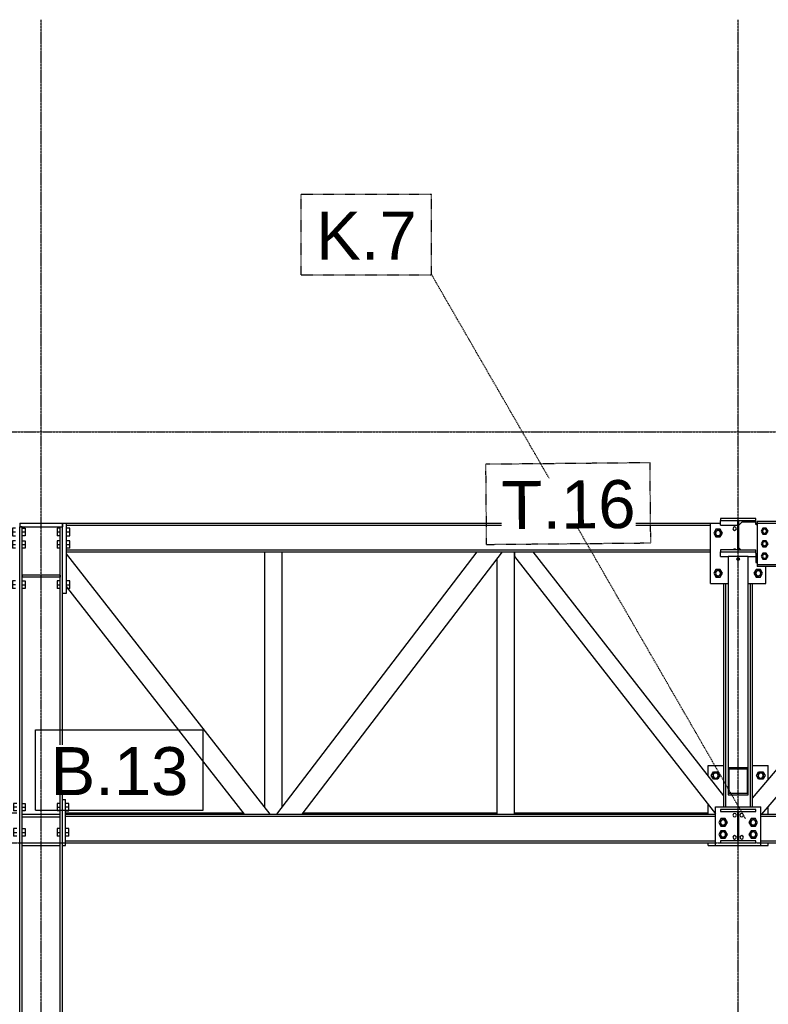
# Model space of a CAD drawing. Header units: millimetres. Extents: x 0 to 42000, y 0 to 29700.
# Tile 16 of 29: x 12192 to 15172, y 22155 to 26073. Entities that reach past the tile are written whole.
import ezdxf

# ---------------------------------------------------------------- set-up
doc = ezdxf.new("R2010")
doc.units = ezdxf.units.MM
doc.linetypes.add('DXK_LINE_DOT2', pattern=[3.9198, 1.9599, -1.9599])
doc.linetypes.add('DXK_LINE_DOT3', pattern=[5.9187, 2.979, -0.9799, 0.9799, -0.9799])
for name, color, linetype in [('TS_INNE_OBIEKTY', 7, 'Continuous'), ('TS_LINIE_WIDOCZNE', 7, 'Continuous'), ('TS_OPISY', 7, 'Continuous'), ('TS_OPISY_LINIE', 7, 'Continuous'), ('TS_OPISY_RAMKA', 7, 'Continuous'), ('TS_WYPELNIENIE', 7, 'Continuous')]:
    doc.layers.add(name, color=color, linetype=linetype)
doc.styles.add('Arial', font='ARIAL.TTF', dxfattribs={"height": 0.2})

# ---------------------------------------------------------------- blocks, each defined once
blk = doc.blocks.new('Part-293068075-4607 - 4602')
at = {"layer": 'TS_LINIE_WIDOCZNE', "color": 1, "linetype": 'Continuous'}
for p, q in [((12374.6, 22911.6), (14961.7, 22911.6)), ((12374.6, 22903.6), (14961.7, 22903.6)), ((15141.7, 22911.6), (19880.8, 22911.6)), ((15141.7, 22903.6), (19880.8, 22903.6)), ((12374.6, 22805.6), (14961.7, 22805.6)), ((15141.7, 22805.6), (19880.8, 22805.6)), ((12374.6, 22797.6), (14961.7, 22797.6)), ((15141.7, 22797.6), (19880.8, 22797.6))]:
    blk.add_line(p, q, dxfattribs=at)
blk = doc.blocks.new('Bolt-293068075-5196 - 4602')
at = {"layer": 'TS_INNE_OBIEKTY', "color": 1, "linetype": 'Continuous'}
for p, q in [((14983.1, 22894.1), (14974.4, 22879.1)), ((14974.4, 22879.1), (14983.1, 22864.1)), ((15000.4, 22894.1), (14983.1, 22894.1)), ((15009.1, 22879.1), (15000.4, 22894.1)), ((15000.4, 22864.1), (15009.1, 22879.1)), ((15103.1, 22894.1), (15094.4, 22879.1)), ((15094.4, 22879.1), (15103.1, 22864.1)), ((15120.4, 22894.1), (15103.1, 22894.1)), ((15129.1, 22879.1), (15120.4, 22894.1)), ((15120.4, 22864.1), (15129.1, 22879.1)), ((14983.1, 22846.1), (14974.4, 22831.1)), ((14983.1, 22864.1), (15000.4, 22864.1)), ((15000.4, 22846.1), (14983.1, 22846.1)), ((15009.1, 22831.1), (15000.4, 22846.1)), ((15103.1, 22846.1), (15094.4, 22831.1)), ((15103.1, 22864.1), (15120.4, 22864.1)), ((15120.4, 22846.1), (15103.1, 22846.1)), ((15129.1, 22831.1), (15120.4, 22846.1)), ((14974.4, 22831.1), (14983.1, 22816.1)), ((14983.1, 22816.1), (15000.4, 22816.1)), ((15000.4, 22816.1), (15009.1, 22831.1)), ((15094.4, 22831.1), (15103.1, 22816.1)), ((15103.1, 22816.1), (15120.4, 22816.1)), ((15120.4, 22816.1), (15129.1, 22831.1))]:
    blk.add_line(p, q, dxfattribs=at)
for centre, radius, start, end in [((14991.7, 22879.1), 11, 108, 288), ((14991.7, 22879.1), 10, 0, 180), ((14991.7, 22879.1), 10, 180, 0), ((14991.7, 22879.1), 11, 288, 108), ((15111.7, 22879.1), 11, 108, 288), ((15111.7, 22879.1), 10, 0, 180), ((15111.7, 22879.1), 10, 180, 0), ((15111.7, 22879.1), 11, 288, 108), ((14991.7, 22831.1), 11, 108, 288), ((14991.7, 22831.1), 10, 0, 180), ((14991.7, 22831.1), 11, 288, 108), ((15111.7, 22831.1), 11, 108, 288), ((15111.7, 22831.1), 10, 0, 180), ((15111.7, 22831.1), 11, 288, 108), ((14991.7, 22831.1), 10, 180, 0), ((15111.7, 22831.1), 10, 180, 0)]:
    blk.add_arc(centre, radius, start, end, dxfattribs=at)
blk = doc.blocks.new('Part-293068075-4612 - 4602')
at = {"layer": 'TS_LINIE_WIDOCZNE', "color": 1, "linetype": 'Continuous'}
for p, q in [((12191.6, 19442.6), (12191.6, 24054.6)), ((12201.1, 24054.6), (12191.6, 24054.6)), ((12201.1, 19442.6), (12201.1, 24054.6)), ((12353.1, 19442.6), (12353.1, 24054.6)), ((12353.1, 24054.6), (12362.6, 24054.6)), ((12362.6, 19442.6), (12362.6, 24054.6))]:
    blk.add_line(p, q, dxfattribs=at)
blk = doc.blocks.new('Part-293068075-4617 - 4602')
at = {"layer": 'TS_LINIE_WIDOCZNE', "color": 1, "linetype": 'Continuous'}
for p, q in [((12378.6, 24069.6), (14941.7, 24069.6)), ((12378.6, 24061.6), (14941.7, 24061.6)), ((12378.6, 23963.6), (14941.7, 23963.6)), ((12378.6, 23955.6), (14941.7, 23955.6))]:
    blk.add_line(p, q, dxfattribs=at)
blk = doc.blocks.new('Part-293068075-5113 - 4602')
at = {"layer": 'TS_LINIE_WIDOCZNE', "color": 1, "linetype": 'Continuous'}
for p, q in [((12362.6, 22787.6), (12362.6, 22969.6)), ((12362.6, 22969.6), (12374.6, 22969.6)), ((12374.6, 22787.6), (12374.6, 22969.6)), ((12362.6, 22787.6), (12374.6, 22787.6))]:
    blk.add_line(p, q, dxfattribs=at)
blk = doc.blocks.new('Part-293068075-5117 - 4602')
at = {"layer": 'TS_LINIE_WIDOCZNE', "color": 1, "linetype": 'Continuous'}
for p, q in [((12202.1, 22901.6), (12202.1, 22911.6)), ((12202.1, 22911.6), (12352.1, 22911.6)), ((12202.1, 22901.6), (12352.1, 22901.6)), ((12352.1, 22901.6), (12352.1, 22911.6))]:
    blk.add_line(p, q, dxfattribs=at)
blk = doc.blocks.new('Part-293068075-4760 - 4602')
at = {"layer": 'TS_WYPELNIENIE', "linetype": 'Continuous'}
h = blk.add_hatch(dxfattribs=at)
h.set_pattern_fill('', color=256, scale=70, style=0, pattern_type=0)
h.set_pattern_definition([(45, (14981.74, 24088.33), (-157.15, 157.15), [])])
h.paths.add_polyline_path([(15121.7, 24088.3), (14981.7, 24088.3), (14981.7, 24079.8), (15049, 24079.8), (15049, 23963.8), (14981.7, 23963.8), (14981.7, 23955.3), (15121.7, 23955.3), (15121.7, 23963.8), (15054.5, 23963.8), (15054.5, 24079.8), (15121.7, 24079.8)])
at = {"layer": 'TS_INNE_OBIEKTY', "color": 1, "linetype": 'Continuous'}
for p, q in [((15121.7, 24088.3), (14981.7, 24088.3)), ((14981.7, 24088.3), (14981.7, 24079.8)), ((14981.7, 24079.8), (15049, 24079.8)), ((15049, 24079.8), (15049, 23963.8)), ((15054.5, 23963.8), (15054.5, 24079.8)), ((15054.5, 24079.8), (15121.7, 24079.8)), ((15121.7, 24079.8), (15121.7, 24088.3)), ((15049, 23963.8), (14981.7, 23963.8)), ((14981.7, 23963.8), (14981.7, 23955.3)), ((14981.7, 23955.3), (15121.7, 23955.3)), ((15054.5, 23963.8), (15121.7, 23963.8)), ((15121.7, 23955.3), (15121.7, 23963.8))]:
    blk.add_line(p, q, dxfattribs=at)
at = {"layer": 'TS_LINIE_WIDOCZNE', "color": 1, "linetype": 'Continuous'}
for p, q in [((14981.7, 24061.6), (14981.7, 24079.8)), ((14981.7, 24061.6), (15049, 24061.6)), ((15121.7, 24074), (15121.7, 24079.8)), ((14981.7, 23937.1), (14981.7, 23955.3)), ((14981.7, 23937.1), (15011.7, 23937.1)), ((15091.7, 23937.1), (15121.7, 23937.1)), ((15121.7, 23950.6), (15121.7, 23955.3))]:
    blk.add_line(p, q, dxfattribs=at)
blk = doc.blocks.new('Part-293068075-4761 - 4602')
at = {"layer": 'TS_WYPELNIENIE', "linetype": 'Continuous'}
h = blk.add_hatch(dxfattribs=at)
h.set_pattern_fill('', color=256, scale=70, style=0, pattern_type=0)
h.set_pattern_definition([(45, (14981.74, 22930.6), (-157.15, 157.15), [])])
h.paths.add_polyline_path([(15121.7, 22930.6), (14981.7, 22930.6), (14981.7, 22922.1), (15049, 22922.1), (15049, 22806.1), (14981.7, 22806.1), (14981.7, 22797.6), (15121.7, 22797.6), (15121.7, 22806.1), (15054.5, 22806.1), (15054.5, 22922.1), (15121.7, 22922.1)])
at = {"layer": 'TS_INNE_OBIEKTY', "color": 1, "linetype": 'Continuous'}
for p, q in [((15121.7, 22930.6), (14981.7, 22930.6)), ((14981.7, 22930.6), (14981.7, 22922.1)), ((14981.7, 22922.1), (15049, 22922.1)), ((15049, 22922.1), (15049, 22806.1)), ((15054.5, 22806.1), (15054.5, 22922.1)), ((15054.5, 22922.1), (15121.7, 22922.1)), ((15121.7, 22922.1), (15121.7, 22930.6)), ((15049, 22806.1), (14981.7, 22806.1)), ((14981.7, 22806.1), (14981.7, 22797.6)), ((15121.7, 22806.1), (15054.5, 22806.1)), ((15121.7, 22797.6), (15121.7, 22806.1)), ((14981.7, 22797.6), (15121.7, 22797.6))]:
    blk.add_line(p, q, dxfattribs=at)
blk = doc.blocks.new('Part-293068075-4775 - 4602')
at = {"layer": 'TS_WYPELNIENIE', "linetype": 'Continuous'}
h = blk.add_hatch(dxfattribs=at)
h.set_pattern_fill('', color=256, scale=70, style=0, pattern_type=0)
h.set_pattern_definition([(45, (15011.75, 23097.96), (-157.15, 157.15), [])])
h.paths.add_polyline_path([(15091.7, 23098), (15011.7, 23098), (15011.7, 22988.4), (15091.7, 22988.4)])
h.paths.add_polyline_path([(15015.7, 22993.9), (15015.7, 23092.5), (15087.7, 23092.5), (15087.7, 22993.9)])
at = {"layer": 'TS_INNE_OBIEKTY', "color": 1, "linetype": 'Continuous'}
for p, q in [((15011.7, 23098), (15091.7, 23098)), ((15011.7, 23098), (15011.7, 22988.4)), ((15015.7, 22993.9), (15015.7, 23092.5)), ((15015.7, 23092.5), (15087.7, 23092.5)), ((15087.7, 23092.5), (15087.7, 22993.9)), ((15091.7, 22988.4), (15091.7, 23098)), ((15087.7, 22993.9), (15015.7, 22993.9)), ((15011.7, 22988.4), (15091.7, 22988.4))]:
    blk.add_line(p, q, dxfattribs=at)
at = {"layer": 'TS_LINIE_WIDOCZNE', "color": 1, "linetype": 'Continuous'}
for p, q in [((15091.7, 23937.3), (15011.7, 23937.3)), ((15011.7, 23937.3), (15011.7, 23098)), ((15091.7, 23098), (15091.7, 23937.3))]:
    blk.add_line(p, q, dxfattribs=at)
blk = doc.blocks.new('Bolt-293068075-4908 - 4602')
at = {"layer": 'TS_INNE_OBIEKTY', "color": 1, "linetype": 'Continuous'}
for p, q in [((15149.8, 24049.8), (15142.9, 24037.8)), ((15142.9, 24037.8), (15149.8, 24025.8)), ((15163.7, 24049.8), (15149.8, 24049.8)), ((15149.8, 24025.8), (15163.7, 24025.8)), ((15170.6, 24037.8), (15163.7, 24049.8)), ((15163.7, 24025.8), (15170.6, 24037.8)), ((15149.8, 23999.8), (15142.9, 23987.8)), ((15142.9, 23987.8), (15149.8, 23975.8)), ((15163.7, 23999.8), (15149.8, 23999.8)), ((15149.8, 23975.8), (15163.7, 23975.8)), ((15170.6, 23987.8), (15163.7, 23999.8)), ((15163.7, 23975.8), (15170.6, 23987.8)), ((15149.8, 23949.8), (15142.9, 23937.8)), ((15142.9, 23937.8), (15149.8, 23925.8)), ((15163.7, 23949.8), (15149.8, 23949.8)), ((15170.6, 23937.8), (15163.7, 23949.8)), ((15163.7, 23925.8), (15170.6, 23937.8)), ((15149.8, 23925.8), (15163.7, 23925.8))]:
    blk.add_line(p, q, dxfattribs=at)
for centre, radius, start, end in [((15156.7, 24037.8), 9, 108, 288), ((15156.7, 24037.8), 8, 0, 180), ((15156.7, 24037.8), 8, 180, 0), ((15156.7, 24037.8), 9, 288, 108), ((15156.7, 23987.8), 9, 108, 288), ((15156.7, 23987.8), 8, 0, 180), ((15156.7, 23987.8), 8, 180, 0), ((15156.7, 23987.8), 9, 288, 108), ((15156.7, 23937.8), 9, 108, 288), ((15156.7, 23937.8), 8, 0, 180), ((15156.7, 23937.8), 8, 180, 0), ((15156.7, 23937.8), 9, 288, 108)]:
    blk.add_arc(centre, radius, start, end, dxfattribs=at)
blk = doc.blocks.new('Part-293068075-4781 - 4602')
at = {"layer": 'TS_LINIE_WIDOCZNE', "color": 1, "linetype": 'Continuous'}
for p, q in [((13167, 22938.7), (13167, 23955.6)), ((13237, 22940.1), (13237, 23955.6))]:
    blk.add_line(p, q, dxfattribs=at)
blk = doc.blocks.new('Part-293068075-4782 - 4602')
at = {"layer": 'TS_LINIE_WIDOCZNE', "color": 1, "linetype": 'Continuous'}
for p, q in [((14161.9, 22911.6), (14161.9, 23955.6)), ((14091.9, 22911.6), (14091.9, 23927.1))]:
    blk.add_line(p, q, dxfattribs=at)
blk = doc.blocks.new('Part-293068075-4792 - 4602')
at = {"layer": 'TS_LINIE_WIDOCZNE', "color": 1, "linetype": 'Continuous'}
for p, q in [((13188.2, 22911.6), (12378.6, 23947.7)), ((13086.7, 22911.6), (12378.6, 23817.7))]:
    blk.add_line(p, q, dxfattribs=at)
blk = doc.blocks.new('Part-293068075-4793 - 4602')
at = {"layer": 'TS_LINIE_WIDOCZNE', "color": 1, "linetype": 'Continuous'}
for p, q in [((13215.2, 22911.6), (14013, 23955.6)), ((13315.9, 22911.6), (14113.7, 23955.6))]:
    blk.add_line(p, q, dxfattribs=at)
blk = doc.blocks.new('Part-293068075-4794 - 4602')
at = {"layer": 'TS_LINIE_WIDOCZNE', "color": 1, "linetype": 'Continuous'}
for p, q in [((14161.9, 23955.6), (14161.9, 23936.5)), ((14161.9, 23936.5), (14961.7, 22912.9)), ((14994.7, 22984.4), (14235.8, 23955.6))]:
    blk.add_line(p, q, dxfattribs=at)
blk = doc.blocks.new('Part-293068075-4795 - 4602')
at = {"layer": 'TS_LINIE_WIDOCZNE', "color": 1, "linetype": 'Continuous'}
for p, q in [((15108.8, 22975.6), (15893.4, 23897.8)), ((15146.2, 22911.6), (15985.3, 23897.8)), ((15108.8, 22975.6), (15108.8, 22975.6)), ((15108.8, 22940.6), (15108.8, 22975.6))]:
    blk.add_line(p, q, dxfattribs=at)
blk = doc.blocks.new('Bolt-293068075-5182 - 4602')
at = {"layer": 'TS_INNE_OBIEKTY', "color": 1, "linetype": 'Continuous'}
for p, q in [((14963.1, 24045.1), (14954.4, 24030.1)), ((14954.4, 24030.1), (14963.1, 24015.1)), ((14980.4, 24045.1), (14963.1, 24045.1)), ((14963.1, 24015.1), (14980.4, 24015.1)), ((14989.1, 24030.1), (14980.4, 24045.1)), ((14980.4, 24015.1), (14989.1, 24030.1)), ((14963.1, 23885.1), (14954.4, 23870.1)), ((14954.4, 23870.1), (14963.1, 23855.1)), ((14980.4, 23885.1), (14963.1, 23885.1)), ((14989.1, 23870.1), (14980.4, 23885.1)), ((14980.4, 23855.1), (14989.1, 23870.1)), ((15123.1, 23885.1), (15114.4, 23870.1)), ((15114.4, 23870.1), (15123.1, 23855.1)), ((15140.4, 23885.1), (15123.1, 23885.1)), ((15149.1, 23870.1), (15140.4, 23885.1)), ((15140.4, 23855.1), (15149.1, 23870.1)), ((14963.1, 23855.1), (14980.4, 23855.1)), ((15123.1, 23855.1), (15140.4, 23855.1))]:
    blk.add_line(p, q, dxfattribs=at)
for centre, radius, start, end in [((14971.7, 24030.1), 11, 108, 288), ((14971.7, 24030.1), 10, 0, 180), ((14971.7, 24030.1), 10, 180, 0), ((14971.7, 24030.1), 11, 288, 108), ((14971.7, 23870.1), 11, 108, 288), ((14971.7, 23870.1), 10, 0, 180), ((14971.7, 23870.1), 10, 180, 0), ((14971.7, 23870.1), 11, 288, 108), ((15131.7, 23870.1), 11, 108, 288), ((15131.7, 23870.1), 10, 0, 180), ((15131.7, 23870.1), 10, 180, 0), ((15131.7, 23870.1), 11, 288, 108)]:
    blk.add_arc(centre, radius, start, end, dxfattribs=at)
blk = doc.blocks.new('Bolt-293068075-5181 - 4602')
at = {"layer": 'TS_INNE_OBIEKTY', "color": 1, "linetype": 'Continuous'}
for centre, start in [((15037.7, 23959.6), 36.7763), ((15037.7, 23959.6), 36.7763), ((15065.7, 23959.6), 127.5689), ((15065.7, 23959.6), 127.5689)]:
    blk.add_arc(centre, 7, start, 143.2237, dxfattribs=at)
blk = doc.blocks.new('Part-293068075-4905 - 4602')
at = {"layer": 'TS_LINIE_WIDOCZNE', "color": 1, "linetype": 'Continuous'}
for p, q in [((15126.7, 24077.8), (15126.7, 23897.8)), ((15126.7, 24077.8), (17393.7, 24077.8)), ((15126.7, 24069.8), (19903.3, 24069.8)), ((17593.7, 24077.8), (19903.3, 24077.8)), ((19903.3, 24077.8), (19903.3, 23897.8)), ((15126.7, 23905.8), (19903.3, 23905.8)), ((19903.3, 23897.8), (15126.7, 23897.8))]:
    blk.add_line(p, q, dxfattribs=at)
blk = doc.blocks.new('Part-293068075-4907 - 4602')
at = {"layer": 'TS_LINIE_WIDOCZNE', "color": 1, "linetype": 'Continuous'}
for p, q in [((15066.5, 24074), (15054.5, 24062)), ((15121.7, 24074), (15066.5, 24074)), ((15121.7, 24067.8), (15121.7, 24074)), ((15122, 24066.2), (15121.7, 24067.8)), ((15122.7, 24064.8), (15122, 24066.2)), ((15123.8, 24063.7), (15122.7, 24064.8)), ((15125.2, 24063), (15123.8, 24063.7)), ((15126.7, 24062.8), (15125.2, 24063)), ((15054.5, 23972.1), (15062.8, 23963.8)), ((15121.7, 23950.6), (15121.7, 23912.8)), ((15121.7, 23912.8), (15126.7, 23912.8))]:
    blk.add_line(p, q, dxfattribs=at)
blk = doc.blocks.new('Part-293068075-5175 - 4602')
at = {"layer": 'TS_LINIE_WIDOCZNE', "color": 1, "linetype": 'Continuous'}
for p, q in [((14931.8, 23065), (14931.8, 23105.6)), ((14931.8, 23105.6), (14994.7, 23105.6)), ((15108.7, 23105.6), (15171.8, 23105.6)), ((15171.8, 23049.6), (15171.8, 23105.6)), ((14931.8, 22911.6), (14931.8, 22951.3)), ((15171.8, 22911.6), (15171.8, 22941.6)), ((14931.8, 22787.6), (14931.8, 22797.6)), ((14931.8, 22787.6), (14961.7, 22787.6)), ((15141.7, 22787.6), (15171.8, 22787.6)), ((15171.8, 22787.6), (15171.8, 22797.6))]:
    blk.add_line(p, q, dxfattribs=at)
blk = doc.blocks.new('Part-293068075-5179 - 4602')
at = {"layer": 'TS_LINIE_WIDOCZNE', "color": 1, "linetype": 'Continuous'}
for p, q in [((14941.7, 23830.1), (14941.7, 24070.1)), ((14941.7, 24070.1), (14981.7, 24070.1)), ((15121.7, 24070.1), (15126.7, 24070.1)), ((15161.7, 23830.1), (15161.7, 23897.8)), ((14941.7, 23830.1), (15011.7, 23830.1)), ((15091.7, 23830.1), (15161.7, 23830.1))]:
    blk.add_line(p, q, dxfattribs=at)
blk = doc.blocks.new('Bolt-293068075-5135 - 4602')
at = {"layer": 'TS_INNE_OBIEKTY', "color": 1, "linetype": 'Continuous'}
for p, q in [((12353.1, 24049.6), (12340.6, 24049.6)), ((12340.6, 24049.6), (12340.6, 24019.6)), ((12340.6, 24034.6), (12353.1, 24034.6)), ((12353.1, 24019.6), (12340.6, 24019.6)), ((12391.1, 24049.6), (12378.6, 24049.6)), ((12378.6, 24034.6), (12391.1, 24034.6)), ((12378.6, 24019.6), (12391.1, 24019.6)), ((12391.1, 24019.6), (12391.1, 24049.6)), ((12353.1, 23999.6), (12340.6, 23999.6)), ((12340.6, 23999.6), (12340.6, 23969.6)), ((12340.6, 23984.6), (12353.1, 23984.6)), ((12391.1, 23999.6), (12378.6, 23999.6)), ((12378.6, 23984.6), (12391.1, 23984.6)), ((12391.1, 23969.6), (12391.1, 23999.6)), ((12353.1, 23969.6), (12340.6, 23969.6)), ((12391.1, 23969.6), (12378.6, 23969.6)), ((12353.1, 23839.6), (12340.6, 23839.6)), ((12340.6, 23839.6), (12340.6, 23809.6)), ((12340.6, 23824.6), (12353.1, 23824.6)), ((12391.1, 23839.6), (12378.6, 23839.6)), ((12378.6, 23824.6), (12391.1, 23824.6)), ((12391.1, 23809.6), (12391.1, 23839.6)), ((12353.1, 23809.6), (12340.6, 23809.6)), ((12391.1, 23809.6), (12378.6, 23809.6))]:
    blk.add_line(p, q, dxfattribs=at)
blk = doc.blocks.new('Bolt-293068075-5195 - 4602')
at = {"layer": 'TS_INNE_OBIEKTY', "color": 1, "linetype": 'Continuous'}
for centre, start, end in [((15037.7, 22820.1), 0, 180), ((15037.7, 22820.1), 0, 180), ((15037.7, 22820.1), 180, 0), ((15037.7, 22820.1), 180, 0), ((15065.7, 22820.1), 0, 180), ((15065.7, 22820.1), 0, 180), ((15065.7, 22820.1), 180, 0), ((15065.7, 22820.1), 180, 0)]:
    blk.add_arc(centre, 7, start, end, dxfattribs=at)
blk = doc.blocks.new('Bolt-293068075-5116 - 4602')
at = {"layer": 'TS_INNE_OBIEKTY', "color": 1, "linetype": 'Continuous'}
for p, q in [((12353.1, 22954.6), (12340.6, 22954.6)), ((12340.6, 22954.6), (12340.6, 22924.6)), ((12387.1, 22954.6), (12374.6, 22954.6)), ((12387.1, 22924.6), (12387.1, 22954.6)), ((12340.6, 22939.6), (12353.1, 22939.6)), ((12353.1, 22924.6), (12340.6, 22924.6)), ((12387.1, 22939.6), (12374.6, 22939.6)), ((12374.6, 22924.6), (12387.1, 22924.6)), ((12353.1, 22854.6), (12340.6, 22854.6)), ((12340.6, 22854.6), (12340.6, 22824.6)), ((12340.6, 22839.6), (12353.1, 22839.6)), ((12387.1, 22854.6), (12374.6, 22854.6)), ((12374.6, 22839.6), (12387.1, 22839.6)), ((12387.1, 22824.6), (12387.1, 22854.6)), ((12353.1, 22824.6), (12340.6, 22824.6)), ((12387.1, 22824.6), (12374.6, 22824.6))]:
    blk.add_line(p, q, dxfattribs=at)
blk = doc.blocks.new('Part-293068075-5118 - 4602')
at = {"layer": 'TS_LINIE_WIDOCZNE', "color": 1, "linetype": 'Continuous'}
for p, q in [((12202.1, 22787.6), (12202.1, 22797.6)), ((12202.1, 22797.6), (12352.1, 22797.6)), ((12202.1, 22787.6), (12352.1, 22787.6)), ((12352.1, 22787.6), (12352.1, 22797.6))]:
    blk.add_line(p, q, dxfattribs=at)
blk = doc.blocks.new('Bolt-293068075-5125 - 4602')
at = {"layer": 'TS_INNE_OBIEKTY', "color": 1, "linetype": 'Continuous'}
for p, q in [((12167.1, 22954.6), (12167.1, 22924.6)), ((12179.6, 22954.6), (12167.1, 22954.6)), ((12201.1, 22954.6), (12213.6, 22954.6)), ((12213.6, 22954.6), (12213.6, 22924.6)), ((12179.6, 22939.6), (12167.1, 22939.6)), ((12179.6, 22924.6), (12167.1, 22924.6)), ((12201.1, 22939.6), (12213.6, 22939.6)), ((12213.6, 22924.6), (12201.1, 22924.6)), ((12167.1, 22854.6), (12167.1, 22824.6)), ((12179.6, 22854.6), (12167.1, 22854.6)), ((12167.1, 22839.6), (12179.6, 22839.6)), ((12201.1, 22854.6), (12213.6, 22854.6)), ((12201.1, 22839.6), (12213.6, 22839.6)), ((12213.6, 22854.6), (12213.6, 22824.6)), ((12179.6, 22824.6), (12167.1, 22824.6)), ((12213.6, 22824.6), (12201.1, 22824.6))]:
    blk.add_line(p, q, dxfattribs=at)
blk = doc.blocks.new('Bolt-293068075-5130 - 4602')
at = {"layer": 'TS_INNE_OBIEKTY', "color": 1, "linetype": 'Continuous'}
for p, q in [((12163.1, 24049.6), (12163.1, 24019.6)), ((12175.6, 24049.6), (12163.1, 24049.6)), ((12163.1, 24034.6), (12175.6, 24034.6)), ((12163.1, 24019.6), (12175.6, 24019.6)), ((12201.1, 24049.6), (12213.6, 24049.6)), ((12201.1, 24034.6), (12213.6, 24034.6)), ((12213.6, 24019.6), (12201.1, 24019.6)), ((12213.6, 24049.6), (12213.6, 24019.6)), ((12163.1, 23999.6), (12163.1, 23969.6)), ((12175.6, 23999.6), (12163.1, 23999.6)), ((12163.1, 23984.6), (12175.6, 23984.6)), ((12201.1, 23999.6), (12213.6, 23999.6)), ((12201.1, 23984.6), (12213.6, 23984.6)), ((12213.6, 23999.6), (12213.6, 23969.6)), ((12175.6, 23969.6), (12163.1, 23969.6)), ((12213.6, 23969.6), (12201.1, 23969.6)), ((12163.1, 23839.6), (12163.1, 23809.6)), ((12175.6, 23839.6), (12163.1, 23839.6)), ((12175.6, 23824.6), (12163.1, 23824.6)), ((12201.1, 23839.6), (12213.6, 23839.6)), ((12201.1, 23824.6), (12213.6, 23824.6)), ((12213.6, 23839.6), (12213.6, 23809.6)), ((12175.6, 23809.6), (12163.1, 23809.6)), ((12213.6, 23809.6), (12201.1, 23809.6))]:
    blk.add_line(p, q, dxfattribs=at)
blk = doc.blocks.new('Part-293068075-5132 - 4602')
at = {"layer": 'TS_LINIE_WIDOCZNE', "color": 1, "linetype": 'Continuous'}
for p, q in [((12362.6, 23791.6), (12362.6, 24069.6)), ((12362.6, 24069.6), (12378.6, 24069.6)), ((12378.6, 23791.6), (12378.6, 24069.6)), ((12362.6, 23791.6), (12378.6, 23791.6))]:
    blk.add_line(p, q, dxfattribs=at)
blk = doc.blocks.new('Part-293068075-5137 - 4602')
at = {"layer": 'TS_LINIE_WIDOCZNE', "color": 1, "linetype": 'Continuous'}
for p, q in [((12191.6, 24069.6), (12191.6, 24054.6)), ((12191.6, 24069.6), (12362.6, 24069.6)), ((12191.6, 24054.6), (12362.6, 24054.6)), ((12362.6, 24069.6), (12362.6, 24054.6))]:
    blk.add_line(p, q, dxfattribs=at)
blk = doc.blocks.new('Part-293068075-5142 - 4602')
at = {"layer": 'TS_LINIE_WIDOCZNE', "color": 1, "linetype": 'Continuous'}
for p, q in [((12352.1, 23862.6), (12202.1, 23862.6)), ((12202.1, 23862.6), (12202.1, 23854.6)), ((12352.1, 23862.6), (12352.1, 23854.6)), ((12352.1, 23854.6), (12202.1, 23854.6))]:
    blk.add_line(p, q, dxfattribs=at)
blk = doc.blocks.new('Part-293068075-5177 - 4602')
at = {"layer": 'TS_LINIE_WIDOCZNE', "color": 1, "linetype": 'Continuous'}
for p, q in [((14994.7, 22940.6), (14994.7, 23830.1)), ((15002.7, 22940.6), (15002.7, 23830.1)), ((15100.7, 22940.6), (15100.7, 23830.1)), ((15108.7, 22940.6), (15108.7, 23830.1))]:
    blk.add_line(p, q, dxfattribs=at)
blk = doc.blocks.new('Bolt-293068075-5180 - 4602')
at = {"layer": 'TS_INNE_OBIEKTY', "color": 1, "linetype": 'Continuous'}
for start, end in [(0, 180), (0, 180), (180, 0), (180, 0)]:
    blk.add_arc((15037.7, 24047.6), 7, start, end, dxfattribs=at)
blk = doc.blocks.new('Part-293068075-5184 - 4602')
at = {"layer": 'TS_LINIE_WIDOCZNE', "color": 1, "linetype": 'Continuous'}
blk.add_line((15161.8, 23886.5), (15161.8, 23897.8), dxfattribs=at)
blk = doc.blocks.new('Part-293068075-5193 - 4602')
at = {"layer": 'TS_LINIE_WIDOCZNE', "color": 1, "linetype": 'Continuous'}
for p, q in [((14961.7, 22787.6), (14961.7, 22940.6)), ((14961.7, 22940.6), (15141.7, 22940.6)), ((15141.7, 22787.6), (15141.7, 22940.6)), ((14961.7, 22787.6), (15141.7, 22787.6))]:
    blk.add_line(p, q, dxfattribs=at)
blk = doc.blocks.new('Bolt-293068075-5194 - 4602')
at = {"layer": 'TS_INNE_OBIEKTY', "color": 1, "linetype": 'Continuous'}
for centre, start, end in [((15037.7, 22908.1), 0, 180), ((15037.7, 22908.1), 0, 180), ((15037.7, 22908.1), 180, 0), ((15037.7, 22908.1), 180, 0), ((15065.7, 22908.1), 0, 180), ((15065.7, 22908.1), 0, 180), ((15065.7, 22908.1), 180, 0), ((15065.7, 22908.1), 180, 0)]:
    blk.add_arc(centre, 7, start, end, dxfattribs=at)
blk = doc.blocks.new('Part-293068075-5245 - 4602')
at = {"layer": 'TS_LINIE_WIDOCZNE', "color": 1, "linetype": 'Continuous'}
for p, q in [((10245.2, 22917.6), (11078.8, 22917.6)), ((11323.5, 22917.6), (12179.6, 22917.6)), ((12374.6, 22917.6), (13082, 22917.6)), ((13320.5, 22917.6), (14091.9, 22917.6)), ((14161.9, 22917.6), (14931.8, 22917.6))]:
    blk.add_line(p, q, dxfattribs=at)
blk = doc.blocks.new('Bolt-293068075-5255 - 4602')
at = {"layer": 'TS_INNE_OBIEKTY', "color": 1, "linetype": 'Continuous'}
for p, q in [((14944.4, 23065.6), (14953.1, 23080.6)), ((14953.1, 23080.6), (14970.4, 23080.6)), ((14970.4, 23080.6), (14979.1, 23065.6)), ((15124.4, 23065.6), (15133.1, 23080.6)), ((15133.1, 23080.6), (15150.4, 23080.6)), ((15150.4, 23080.6), (15159.1, 23065.6)), ((14953.1, 23050.6), (14944.4, 23065.6)), ((14970.4, 23050.6), (14953.1, 23050.6)), ((14979.1, 23065.6), (14970.4, 23050.6)), ((15133.1, 23050.6), (15124.4, 23065.6)), ((15150.4, 23050.6), (15133.1, 23050.6)), ((15159.1, 23065.6), (15150.4, 23050.6))]:
    blk.add_line(p, q, dxfattribs=at)
for centre, radius, start, end in [((14961.8, 23065.6), 11, 90, 270), ((14961.8, 23065.6), 10, 30, 210), ((14961.8, 23065.6), 11, 270, 90), ((15141.8, 23065.6), 11, 90, 270), ((15141.8, 23065.6), 10, 30, 210), ((15141.8, 23065.6), 11, 270, 90), ((14961.8, 23065.6), 10, 210, 30), ((15141.8, 23065.6), 10, 210, 30)]:
    blk.add_arc(centre, radius, start, end, dxfattribs=at)
blk = doc.blocks.new('Bolt-293068075-5316 - 4602')
at = {"layer": 'TS_INNE_OBIEKTY', "color": 1, "linetype": 'Continuous'}
for p, q in [((15046, 23928.3), (15045.7, 23927.1)), ((15045.7, 23927.1), (15046, 23925.8)), ((15046.9, 23929.5), (15046, 23928.3)), ((15046, 23925.8), (15046.9, 23924.7)), ((15048.2, 23930.4), (15046.9, 23929.5)), ((15046.9, 23924.7), (15048.2, 23923.8)), ((15049.9, 23931), (15048.2, 23930.4)), ((15048.2, 23923.8), (15049.9, 23923.2)), ((15051.7, 23931.2), (15049.9, 23931)), ((15049.9, 23923.2), (15051.7, 23923)), ((15053.6, 23931), (15051.7, 23931.2)), ((15051.7, 23923), (15053.6, 23923.2)), ((15055.3, 23930.4), (15053.6, 23931)), ((15053.6, 23923.2), (15055.3, 23923.8)), ((15056.6, 23929.5), (15055.3, 23930.4)), ((15055.3, 23923.8), (15056.6, 23924.7)), ((15057.5, 23928.3), (15056.6, 23929.5)), ((15056.6, 23924.7), (15057.5, 23925.8)), ((15057.7, 23927.1), (15057.5, 23928.3)), ((15057.5, 23925.8), (15057.7, 23927.1))]:
    blk.add_line(p, q, dxfattribs=at)
blk = doc.blocks.new('GridLine-293068075-5876 - 4602')
at = {"layer": 'TS_INNE_OBIEKTY', "color": 4, "linetype": 'DXK_LINE_DOT3'}
blk.add_line((2168.7, 24432.6), (40788.3, 24432.6), dxfattribs=at)
blk = doc.blocks.new('GridLine-293068075-5866 - 4602')
at = {"layer": 'TS_INNE_OBIEKTY', "color": 4, "linetype": 'DXK_LINE_DOT3'}
blk.add_line((12277.1, 18162.6), (12277.1, 26072.6), dxfattribs=at)
blk = doc.blocks.new('GridLine-293068075-5867 - 4602')
at = {"layer": 'TS_INNE_OBIEKTY', "color": 4, "linetype": 'DXK_LINE_DOT3'}
blk.add_line((15051.8, 18162.6), (15051.8, 26072.6), dxfattribs=at)
blk = doc.blocks.new('GridLine-293068075-5875 - 4602')
at = {"layer": 'TS_INNE_OBIEKTY', "color": 4, "linetype": 'DXK_LINE_DOT3'}
blk.add_line((2168.7, 22797.6), (40788.3, 22797.6), dxfattribs=at)
blk = doc.blocks.new('Mark-293068075-6299 - 4602')
at = {"layer": 'TS_OPISY_LINIE', "linetype": 'DXK_LINE_DOT2'}
blk.add_line((15081.5, 22893.1), (13831.5, 25058.1), dxfattribs=at)
at = {"layer": 'TS_OPISY_RAMKA', "linetype": 'DXK_LINE_DOT2'}
for p, q in [((13311.5, 25378.1), (13831.5, 25378.1)), ((13311.5, 25058.1), (13311.5, 25378.1)), ((13831.5, 25058.1), (13831.5, 25378.1)), ((13311.5, 25058.1), (13831.5, 25058.1))]:
    blk.add_line(p, q, dxfattribs=at)
blk.add_wipeout([(13771.5, 25118.1), (13771.5, 25318.1), (13371.5, 25318.1), (13371.5, 25118.1)]).dxf.layer = 'TS_OPISY_LINIE'
blk.add_wipeout([(13771.5, 25118.1), (13771.5, 25318.1), (13371.5, 25318.1), (13371.5, 25118.1)]).dxf.layer = 'TS_OPISY_LINIE'
at = {"layer": 'TS_OPISY', "style": 'Arial'}
blk.add_text('K.7', height=191.02, dxfattribs=at).set_placement((13371.5, 25118.1))
blk = doc.blocks.new('Mark-293068075-6510 - 4602')
at = {"layer": 'TS_OPISY_RAMKA', "linetype": 'Continuous'}
for p, q in [((12254.4, 23247.6), (12922.6, 23247.6)), ((12254.4, 22927.6), (12254.4, 23247.6)), ((12922.6, 22927.6), (12922.6, 23247.6)), ((12254.4, 22927.6), (12922.6, 22927.6))]:
    blk.add_line(p, q, dxfattribs=at)
blk.add_wipeout([(12862.6, 22987.6), (12862.6, 23187.6), (12314.4, 23187.6), (12314.4, 22987.6)]).dxf.layer = 'TS_OPISY_LINIE'
blk.add_wipeout([(12862.6, 22987.6), (12862.6, 23187.6), (12314.4, 23187.6), (12314.4, 22987.6)]).dxf.layer = 'TS_OPISY_LINIE'
at = {"layer": 'TS_OPISY', "style": 'Arial'}
blk.add_text('B.13', height=191.02, dxfattribs=at).set_placement((12314.4, 22987.6))
blk = doc.blocks.new('Mark-293068075-6526 - 4602')
at = {"layer": 'TS_OPISY_RAMKA', "linetype": 'DXK_LINE_DOT2'}
for p, q in [((14047.5, 24305.1), (14700.9, 24311.1)), ((14050.4, 23985.1), (14047.5, 24305.1)), ((14703.8, 23991.1), (14700.9, 24311.1)), ((14050.4, 23985.1), (14703.8, 23991.1))]:
    blk.add_line(p, q, dxfattribs=at)
blk.add_wipeout([(14643.3, 24050.6), (14641.4, 24250.5), (14108.1, 24245.6), (14109.9, 24045.6)]).dxf.layer = 'TS_OPISY_LINIE'
blk.add_wipeout([(14643.3, 24050.6), (14641.4, 24250.5), (14108.1, 24245.6), (14109.9, 24045.6)]).dxf.layer = 'TS_OPISY_LINIE'
at = {"layer": 'TS_OPISY', "style": 'Arial'}
blk.add_text('T.16', height=191.02, rotation=0.5271, dxfattribs=at).set_placement((14109.9, 24045.6))

msp = doc.modelspace()

# ---------------------------------------------------------------- block references
for name in ['GridLine-293068075-5866 - 4602', 'GridLine-293068075-5867 - 4602', 'GridLine-293068075-5876 - 4602', 'Part-293068075-5137 - 4602', 'Part-293068075-4612 - 4602', 'Part-293068075-5132 - 4602', 'Part-293068075-4617 - 4602', 'Part-293068075-5179 - 4602', 'Part-293068075-4760 - 4602', 'Bolt-293068075-5180 - 4602', 'Part-293068075-4907 - 4602', 'Part-293068075-4905 - 4602', 'Bolt-293068075-5130 - 4602', 'Bolt-293068075-5135 - 4602', 'Bolt-293068075-5182 - 4602', 'Bolt-293068075-4908 - 4602', 'Part-293068075-4792 - 4602', 'Part-293068075-4781 - 4602', 'Part-293068075-4793 - 4602', 'Part-293068075-4782 - 4602', 'Part-293068075-4794 - 4602', 'Part-293068075-4775 - 4602', 'Bolt-293068075-5181 - 4602', 'Bolt-293068075-5316 - 4602', 'Part-293068075-4795 - 4602', 'Part-293068075-5184 - 4602', 'Part-293068075-5142 - 4602', 'Part-293068075-5177 - 4602', 'Part-293068075-5175 - 4602', 'Bolt-293068075-5255 - 4602', 'GridLine-293068075-5875 - 4602', 'Bolt-293068075-5125 - 4602', 'Bolt-293068075-5116 - 4602', 'Part-293068075-5113 - 4602', 'Part-293068075-5245 - 4602', 'Part-293068075-5193 - 4602', 'Part-293068075-4761 - 4602', 'Part-293068075-5117 - 4602', 'Part-293068075-4607 - 4602', 'Bolt-293068075-5196 - 4602', 'Bolt-293068075-5194 - 4602', 'Bolt-293068075-5195 - 4602', 'Part-293068075-5118 - 4602']:
    msp.add_blockref(name, (0, 0))

# ---------------------------------------------------------------- next in the draw order: block references
for name in ['Mark-293068075-6299 - 4602', 'Mark-293068075-6510 - 4602']:
    msp.add_blockref(name, (0, 0))

# ---------------------------------------------------------------- next in the draw order: block references
msp.add_blockref('Mark-293068075-6526 - 4602', (0, 0))

doc.saveas('drawing.dxf')
